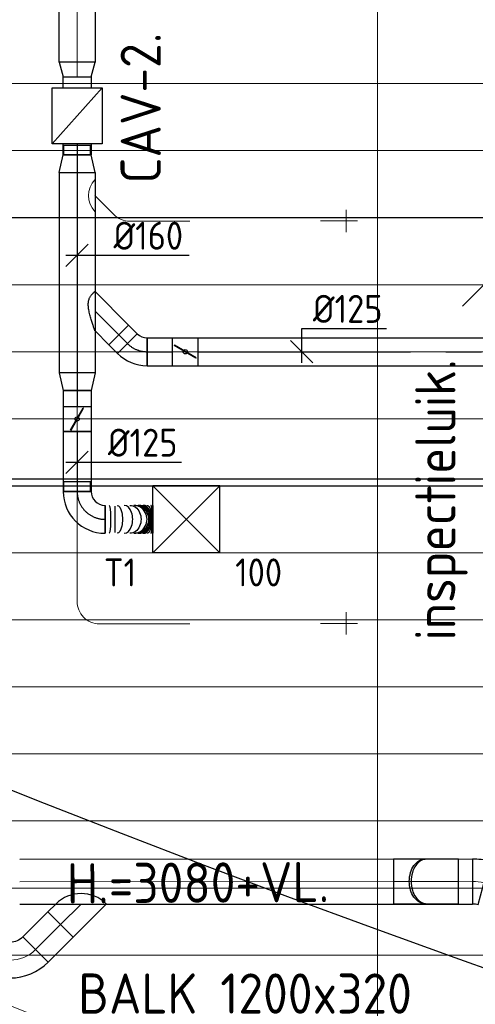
# Model space of a CAD drawing. Header units: millimetres. Extents: x -73257 to 31053, y 5203 to 51987.
# Tile 3 of 58: x -68971 to -66931, y 11499 to 15905. Entities that reach past the tile are written whole.
import ezdxf
from ezdxf.enums import TextEntityAlignment as Align

# ---------------------------------------------------------------- set-up
doc = ezdxf.new("R2010")
doc.units = ezdxf.units.MM
doc.header["$LTSCALE"] = 50
doc.linetypes.add('CENTER2', pattern=[28.575, 19.05, -3.175, 3.175, -3.175])
for name, color, linetype in [('4plfd', 254, 'Continuous'), ('BALKEN', 7, 'Continuous'), ('WL570---_RETOUR', 100, 'Continuous'), ('WL570---_TOEVOER', 200, 'Continuous'), ('WL570---_TOEVOER_HL', 1, 'Continuous'), ('WL570---_TOEVOER_RST', 3, 'Continuous'), ('WL570---_TOEVOER_RST_HL', 1, 'Continuous'), ('WM570---', 2, 'Continuous'), ('WM570---_TOEVOER', 2, 'Continuous'), ('WM570---_TOEVOER_PR', 2, 'Continuous'), ('WM570---_TOEVOER_RST_PR', 1, 'Continuous')]:
    doc.layers.add(name, color=color, linetype=linetype)
for name, color, linetype, lineweight in [('WL570---_BESTAAND-HARTLIJN', 161, 'Continuous', 0), ('WL570---_BESTAAND-TOEVOER', 180, 'Continuous', 0), ('WL570---_DEMONTEREN', 10, 'Continuous', 0)]:
    doc.layers.add(name, color=color, linetype=linetype, lineweight=lineweight)
doc.layers.get('WL570---_DEMONTEREN').off()
doc.styles.add('BURO-025', font='ISO96.shx', dxfattribs={"height": 125})
doc.styles.add('ISO', font='ISO', dxfattribs={"height": 162})
doc.styles.add('MAATVOERING', font='ISO')

# ---------------------------------------------------------------- blocks, each defined once
blk = doc.blocks.new('Groep-41')
at = {"color": 8, "linetype": 'Continuous', "lineweight": 13}
for p, q in [((-73154.9, 15099.1), (-22154.9, 15099.1)), ((-22154.9, 14799.1), (-73154.9, 14799.1)), ((-22154.9, 14499.1), (-73154.9, 14499.1)), ((-22154.9, 14199.1), (-73154.9, 14199.1)), ((-22154.9, 13899.1), (-73154.9, 13899.1)), ((-22154.9, 13599.1), (-73154.9, 13599.1)), ((-73154.9, 13299.1), (-22154.9, 13299.1)), ((-73154.9, 12999.1), (-22154.9, 12999.1)), ((-73154.9, 12699.1), (-22154.9, 12699.1)), ((-73154.9, 12399.1), (-22154.9, 12399.1)), ((-73154.9, 12099.1), (-22154.9, 12099.1))]:
    blk.add_line(p, q, dxfattribs=at)
blk = doc.blocks.new('Groep-50')
at = {"color": 8, "linetype": 'Continuous', "lineweight": 13}
for p, q in [((-69254.9, 18999.1), (-69254.9, 10356)), ((-72854.9, 11799.1), (-22392.8, 11799.1)), ((-72188.2, 11499.1), (-23121.3, 11499.1)), ((-71473.3, 11199.1), (-23841, 11199.1))]:
    blk.add_line(p, q, dxfattribs=at)
at = {"color": 8, "linetype": 'Continuous', "lineweight": 13, "flags": 128}
blk.add_lwpolyline([(-22004.9, 19149), (-22004.9, 11828, -0.208473), (-73205.8, 11785.1), (-73304.9, 11828.1)], format="xyb", dxfattribs=at)
at = {"color": 8, "linetype": 'Continuous', "lineweight": 13}
blk.add_arc((-47654.8, 70538.1), 63940.9, 246.496301, 293.503386, dxfattribs=at)
at = {"color": 8}
blk.add_blockref('Groep-41', (0, 0), dxfattribs=at)
blk = doc.blocks.new('Block plafond 3e verd')
at = {"layer": '4plfd'}
blk.add_blockref('Groep-50', (73304.912, -19149.14), dxfattribs=at)
blk = doc.blocks.new('KARO')
for p, q in [((1, 0.5), (0, 0.5)), ((0, -0.5), (1, -0.5))]:
    blk.add_line(p, q)
at = {"invisible_edges": 15}
blk.add_3dface([(0, 0.5), (0, -0.5), (1, -0.5), (1, 0.5)], dxfattribs=at)
at = {"layer": 'WL570---_BESTAAND-HARTLIJN'}
blk.add_line((0, 0), (1, 0), dxfattribs=at)
blk = doc.blocks.new('OZA2000160045R')
at = {"layer": 'WL570---_RETOUR'}
blk.add_line((0, 0), (91.9, 91.9), dxfattribs=at)
blk.add_lwpolyline([(113.1, 0), (148.5, 35.4), (35.4, 148.5), (-113.1, 0)], dxfattribs=at)
blk.add_arc((0, 113.1), 160, 225, 315, dxfattribs=at)
blk = doc.blocks.new('OBO16000045H')
blk.add_lwpolyline([(80, -66.3, 0.198912), (9.7, 103.4), (-103.4, -9.7, -0.198912), (-80, -66.3)], format="xyb", close=True)
at = {"invisible_edges": 15}
for points in [[(-98.7, -14.9), (23.9, 88), (9.7, 103.4), (-103.4, -9.7)], [(-94.5, -20.4), (36.6, 71.4), (23.9, 88), (-98.7, -14.9)], [(-90.7, -26.3), (47.8, 53.7), (36.6, 71.4), (-94.5, -20.4)], [(-87.5, -32.5), (57.5, 35.2), (47.8, 53.7), (-90.7, -26.3)], [(-84.8, -38.9), (65.5, 15.8), (57.5, 35.2), (-87.5, -32.5)], [(-82.7, -45.6), (71.8, -4.2), (65.5, 15.8), (-84.8, -38.9)], [(-81.2, -52.4), (76.4, -24.6), (71.8, -4.2), (-82.7, -45.6)], [(-80.3, -59.3), (79.1, -45.4), (76.4, -24.6), (-81.2, -52.4)], [(-80, -66.3), (80, -66.3), (79.1, -45.4), (-80.3, -59.3)]]:
    blk.add_3dface(points, dxfattribs=at)
at = {"layer": 'WL570---_BESTAAND-HARTLIJN'}
blk.add_arc((-160, -66.3), 160, 0, 45, dxfattribs=at)
blk = doc.blocks.new('OBO10000045H')
blk.add_lwpolyline([(50, -41.4, 0.198912), (6.1, 64.6), (-64.6, -6.1, -0.198912), (-50, -41.4)], format="xyb", close=True)
at = {"invisible_edges": 15}
for points in [[(-61.7, -9.3), (14.9, 55), (6.1, 64.6), (-64.6, -6.1)], [(-59, -12.7), (22.9, 44.6), (14.9, 55), (-61.7, -9.3)], [(-56.7, -16.4), (29.9, 33.6), (22.9, 44.6), (-59, -12.7)], [(-54.7, -20.3), (35.9, 22), (29.9, 33.6), (-56.7, -16.4)], [(-53, -24.3), (41, 9.9), (35.9, 22), (-54.7, -20.3)], [(-51.7, -28.5), (44.9, -2.6), (41, 9.9), (-53, -24.3)], [(-50.8, -32.7), (47.7, -15.4), (44.9, -2.6), (-51.7, -28.5)], [(-50.2, -37.1), (49.4, -28.3), (47.7, -15.4), (-50.8, -32.7)], [(-50, -41.4), (50, -41.4), (49.4, -28.3), (-50.2, -37.1)]]:
    blk.add_3dface(points, dxfattribs=at)
at = {"layer": 'WL570---_BESTAAND-HARTLIJN'}
blk.add_arc((-100, -41.4), 100, 0, 45, dxfattribs=at)
blk = doc.blocks.new('OBO10000090H')
blk.add_lwpolyline([(50, -100, 0.414214), (-100, 50), (-100, -50, -0.414214), (-50, -100)], format="xyb", close=True)
at = {"invisible_edges": 15}
for points in [[(-91.3, -50.8), (-74, 47.7), (-100, 50), (-100, -50)], [(-82.9, -53), (-48.7, 41), (-74, 47.7), (-91.3, -50.8)], [(-75, -56.7), (-25, 29.9), (-48.7, 41), (-82.9, -53)], [(-67.9, -61.7), (-3.6, 14.9), (-25, 29.9), (-75, -56.7)], [(-61.7, -67.9), (14.9, -3.6), (-3.6, 14.9), (-67.9, -61.7)], [(-56.7, -75), (29.9, -25), (14.9, -3.6), (-61.7, -67.9)], [(-53, -82.9), (41, -48.7), (29.9, -25), (-56.7, -75)], [(-50.8, -91.3), (47.7, -74), (41, -48.7), (-53, -82.9)], [(-50, -100), (50, -100), (47.7, -74), (-50.8, -91.3)]]:
    blk.add_3dface(points, dxfattribs=at)
at = {"layer": 'WL570---_BESTAAND-HARTLIJN'}
blk.add_arc((-100, -100), 100, 0, 90, dxfattribs=at)
blk = doc.blocks.new('OZA1250100045R')
blk.add_lwpolyline([(70.7, 0), (106.1, 35.4), (35.4, 106.1), (-70.7, 0)])
at = {"layer": 'WL570---_BESTAAND-HARTLIJN'}
blk.add_line((0, 0), (70.7, 70.7), dxfattribs=at)
at = {"layer": 'WL570---_BESTAAND-TOEVOER'}
blk.add_arc((0, 70.7), 100, 225, 315, dxfattribs=at)
blk = doc.blocks.new('OSV16010001110K')
blk.add_lwpolyline([(-112, -80), (0, -50), (0, 50), (-112, 80)], close=True)
at = {"layer": 'WL570---_BESTAAND-HARTLIJN'}
blk.add_line((-112, 0), (0, 0), dxfattribs=at)
blk = doc.blocks.new('VBX1251250012525000')
at = {"layer": 'WL570---_TOEVOER'}
for p, q in [((50, -112.5), (300, 112.5)), ((300, 0), (350, 0))]:
    blk.add_line(p, q, dxfattribs=at)
blk.add_lwpolyline([(50, -112.5), (300, -112.5), (300, 112.5), (50, 112.5)], close=True, dxfattribs=at)
for points in [[(50, 62.5), (0, 62.5), (0, -62.5), (50, -62.5)], [(300, -62.5), (350, -62.5), (350, 62.5), (300, 62.5)]]:
    blk.add_lwpolyline(points, dxfattribs=at)
blk = doc.blocks.new('OSV1601250650G')
blk.add_lwpolyline([(0, -80), (65.3, -62.5), (65.3, 62.5), (0, 80)], close=True)
at = {"layer": 'WL570---_BESTAAND-HARTLIJN'}
blk.add_line((0, 0), (65.3, 0), dxfattribs=at)
blk = doc.blocks.new('MVLINE')
blk.add_line((35.4, -35.4), (-35.4, 35.4))
blk = doc.blocks.new('OBO10000090ZE')
blk.add_lwpolyline([(-50, 0), (50, 0), (50, 100, 1), (-50, 100)], format="xyb", close=True)
at = {"layer": 'WL570---_BESTAAND-HARTLIJN'}
for points in [[(0, 0), (0, 150)], [(-50, 100), (50, 100)]]:
    blk.add_lwpolyline(points, dxfattribs=at)
blk = doc.blocks.new('RB45DO')
blk.add_lwpolyline([(0.707107, 0.5), (0, 0.5), (0, -0.5), (0.707107, -0.5, 0.133256), (0.835518, -0.465158, 0.106756), (0.957107, -0.353553, 0.082828), (1.032249, -0.198077, 0.071352), (1.06066, 0, 0.071352), (1.032249, 0.198077, 0.082828), (0.957107, 0.353553, 0.106756), (0.835518, 0.465158, 0.133256)], format="xyb", close=True)
at = {"layer": 'WL570---_BESTAAND-HARTLIJN'}
blk.add_line((0, 0), (1.06066, 0), dxfattribs=at)
blk = doc.blocks.new('OBO20000045N')
at = {"xscale": 200, "yscale": 200, "zscale": 200}
blk.add_blockref('RB45DO', (0, 0), dxfattribs=at)
blk = doc.blocks.new('RB45UP')
blk.add_lwpolyline([(0, -0.5), (0.707107, -0.5), (0.707107, 0.5), (0, 0.5, -0.133256), (0.128411, 0.465158, -0.106756), (0.25, 0.353553, -0.082828), (0.325143, 0.198077, -0.071352), (0.353553, 0, -0.071352), (0.325143, -0.198077, -0.082828), (0.25, -0.353553, -0.106756), (0.128411, -0.465158, -0.133256)], format="xyb", close=True)
at = {"layer": 'WL570---_BESTAAND-HARTLIJN'}
blk.add_line((0, 0), (0.707107, 0), dxfattribs=at)
blk = doc.blocks.new('OBO20000045O')
at = {"xscale": 200, "yscale": 200, "zscale": 200}
blk.add_blockref('RB45UP', (0, 0), dxfattribs=at)
blk = doc.blocks.new('OBO20000015H')
blk.add_lwpolyline([(100, -26.3, 0.065543), (89.8, 51.3), (-103.4, -0.4, -0.065543), (-100, -26.3)], format="xyb", close=True)
at = {"invisible_edges": 15}
for points in [[(-102.7, -3.3), (91.9, 42.9), (89.8, 51.3), (-103.4, -0.4)], [(-102.1, -6.1), (93.8, 34.3), (91.9, 42.9), (-102.7, -3.3)], [(-101.5, -9), (95.4, 25.8), (93.8, 34.3), (-102.1, -6.1)], [(-101.1, -11.8), (96.8, 17.1), (95.4, 25.8), (-101.5, -9)], [(-100.7, -14.7), (98, 8.5), (96.8, 17.1), (-101.1, -11.8)], [(-100.4, -17.6), (98.9, -0.2), (98, 8.5), (-100.7, -14.7)], [(-100.2, -20.5), (99.5, -8.9), (98.9, -0.2), (-100.4, -17.6)], [(-100, -23.4), (99.9, -17.6), (99.5, -8.9), (-100.2, -20.5)], [(-100, -26.3), (100, -26.3), (99.9, -17.6), (-100, -23.4)]]:
    blk.add_3dface(points, dxfattribs=at)
at = {"layer": 'WL570---_BESTAAND-HARTLIJN'}
blk.add_arc((-200, -26.3), 200, 0, 15, dxfattribs=at)
blk = doc.blocks.new('*U605')
at = {"color": 0, "ltscale": 10}
for p, q in [((150, 150, -2500), (-150, 150, -2500)), ((-150, -150, -2500), (-150, 150, -2500)), ((150, -150, -2500), (-150, 150, -2500)), ((-150, -150, -2500), (150, 150, -2500)), ((150, -150, -2500), (150, 150, -2500)), ((150, -150, -2500), (-150, -150, -2500))]:
    blk.add_line(p, q, dxfattribs=at)
at = {"layer": 'WL570---_TOEVOER_RST_HL', "linetype": 'CENTER2'}
blk.add_circle((0, 0, -2500), 0.075, dxfattribs=at)
at = {"layer": 'WL570---_TOEVOER_RST', "color": 2, "style": 'BURO-025'}
for tag in ['MC', 'Q']:
    blk.add_attdef(tag, text='', height=125, dxfattribs=at).set_placement((0, 0), align=Align.MIDDLE)
at = {"layer": 'WM570---_TOEVOER_RST_PR', "color": 2, "style": 'BURO-025'}
blk.add_attdef('POSNR', text='', height=125, dxfattribs=at).set_placement((0, 0), align=Align.MIDDLE)
blk = doc.blocks.new('*U699')
at = {"color": 0, "ltscale": 10}
for p, q in [((0, 59.375, -2700), (-44.3, 59.375, -2700)), ((-44.3, -59.375, -2700), (-44.3, 59.375, -2700)), ((-44.3, -59.375, -2700), (-44.3, 59.375, -2700)), ((78.2, 80, -2700), (0, 62.5, -2700)), ((0, -62.5, -2700), (0, 62.5, -2700)), ((78.2, -80, -2700), (78.2, 80, -2700)), ((0, -59.375, -2700), (-44.3, -59.375, -2700)), ((78.2, -80, -2700), (0, -62.5, -2700))]:
    blk.add_line(p, q, dxfattribs=at)
at = {"layer": 'WL570---_TOEVOER_HL', "linetype": 'CENTER2'}
blk.add_line((0, 0, -2700), (78.2, 0, -2700), dxfattribs=at)
for centre in [(0, 0, -2700), (78.2, 0, -2700)]:
    blk.add_circle(centre, 0.075, dxfattribs=at)
at = {"layer": 'WM570---_TOEVOER_PR', "color": 2, "style": 'BURO-025'}
blk.add_attdef('POSNR', text='', height=125, dxfattribs=at).set_placement((0, 0), align=Align.MIDDLE)
blk = doc.blocks.new('*U700')
at = {"color": 0, "ltscale": 10}
for p, q in [((0, 62.5, -2700), (54.7, 62.5, -2700)), ((0, -62.5, -2700), (0, 62.5, -2700)), ((54.7, 62.5, -2700), (54.7, -62.5, -2700)), ((0, -62.5, -2700), (54.7, -62.5, -2700))]:
    blk.add_line(p, q, dxfattribs=at)
at = {"layer": 'WL570---_TOEVOER_HL', "linetype": 'CENTER2'}
blk.add_line((0, 0, -2700), (54.7, 0, -2700), dxfattribs=at)
at = {"layer": 'WM570---_TOEVOER_PR', "color": 2, "style": 'BURO-025'}
blk.add_attdef('POSNR', text='', height=125, dxfattribs=at).set_placement((0, 0), align=Align.MIDDLE)
blk = doc.blocks.new('*U701')
at = {"layer": 'WM570---_TOEVOER', "color": 0, "ltscale": 10}
for p, q in [((-50, -50), (50, 50)), ((-50, 0), (501.9, 0))]:
    blk.add_line(p, q, dxfattribs=at)
at = {"layer": 'WM570---_TOEVOER', "color": 0, "style": 'BURO-025'}
blk.add_text('%%c160', height=125, dxfattribs=at).set_placement((162.7, 25))
blk = doc.blocks.new('*U702')
at = {"color": 0, "ltscale": 10}
for p, q in [((0, 88.4, -2700), (150.4, -62.1, -2700)), ((150.4, -62.1, -2700), (62.1, -150.4, -2700)), ((0, -88.4, -2700), (62.1, -150.4, -2700))]:
    blk.add_line(p, q, dxfattribs=at)
blk.add_spline([(-0.3, -87.7, -2700), (-1, -85.6, -2700), (-2.2, -82.1, -2700), (-3.9, -77.3, -2700), (-6, -71.3, -2700), (-8.4, -64.1, -2700), (-11.1, -55.9, -2700), (-14.1, -46.8, -2700), (-17.1, -37, -2700), (-20.1, -26.6, -2700), (-23, -15.9, -2700), (-25.5, -5.1, -2700), (-27.7, 5.5, -2700), (-29.2, 15.8, -2700), (-30, 25.5, -2700), (-30, 34.4, -2700), (-29.2, 42.6, -2700), (-27.7, 49.8, -2700), (-25.5, 56.2, -2700), (-23, 61.9, -2700), (-20.1, 66.9, -2700), (-17.1, 71.2, -2700), (-14.1, 75, -2700), (-11.1, 78.2, -2700), (-8.4, 81, -2700), (-6, 83.3, -2700), (-3.9, 85.1, -2700), (-2.2, 86.6, -2700), (-1, 87.6, -2700), (-0.3, 88.2, -2700), (0, 88.4, -2700)], degree=3, dxfattribs=at)
at = {"layer": 'WL570---_TOEVOER_HL', "linetype": 'CENTER2'}
blk.add_line((0, 0, -2700), (106.3, -106.3, -2700), dxfattribs=at)
at = {"layer": 'WM570---_TOEVOER_PR', "color": 2, "style": 'BURO-025'}
blk.add_attdef('POSNR', text='', height=125, dxfattribs=at).set_placement((0, 0), align=Align.MIDDLE)
blk = doc.blocks.new('*U703')
at = {"color": 0, "ltscale": 10}
for p, q in [((0, 80, -2700), (897.1, 80, -2700)), ((0, -80, -2700), (0, 80, -2700)), ((897.1, 80, -2700), (897.1, -80, -2700)), ((0, -80, -2700), (897.1, -80, -2700))]:
    blk.add_line(p, q, dxfattribs=at)
at = {"layer": 'WL570---_TOEVOER_HL', "linetype": 'CENTER2'}
blk.add_line((0, 0, -2700), (897.1, 0, -2700), dxfattribs=at)
at = {"layer": 'WM570---_TOEVOER_PR', "color": 2, "style": 'BURO-025'}
blk.add_attdef('POSNR', text='', height=125, dxfattribs=at).set_placement((0, 0), align=Align.MIDDLE)
blk = doc.blocks.new('*U704')
at = {"color": 0, "ltscale": 10}
for p, q in [((0, 80, -2700), (78.2, 62.5, -2700)), ((0, 80, -2700), (0, -80, -2700)), ((78.2, 62.5, -2700), (78.2, -62.5, -2700)), ((0, -80, -2700), (78.2, -62.5, -2700))]:
    blk.add_line(p, q, dxfattribs=at)
at = {"layer": 'WL570---_TOEVOER_HL', "linetype": 'CENTER2'}
blk.add_line((0, 0, -2700), (78.2, 0, -2700), dxfattribs=at)
for centre in [(0, 0, -2700), (78.2, 0, -2700)]:
    blk.add_circle(centre, 0.075, dxfattribs=at)
at = {"layer": 'WM570---_TOEVOER_PR', "color": 2, "style": 'BURO-025'}
blk.add_attdef('POSNR', text='', height=125, dxfattribs=at).set_placement((0, 0), align=Align.MIDDLE)
blk = doc.blocks.new('*U705')
at = {"color": 0, "ltscale": 10}
for p, q in [((-51.8, -62.5, -2700), (-51.8, 62.5, -2700)), ((80.8, 7.6, -2700), (-7.6, -80.8, -2700))]:
    blk.add_line(p, q, dxfattribs=at)
for radius in [187.6, 62.6]:
    blk.add_arc((-51.8, -125.1, -2700), radius, 45, 90, dxfattribs=at)
at = {"layer": 'WL570---_TOEVOER_HL', "linetype": 'CENTER2'}
blk.add_arc((-51.8, -125.1, -2700), 125.1, 45, 90, dxfattribs=at)
at = {"layer": 'WM570---_TOEVOER_PR', "color": 2, "style": 'BURO-025'}
blk.add_attdef('POSNR', text='', height=125, dxfattribs=at).set_placement((0, 0), align=Align.MIDDLE)
blk = doc.blocks.new('*U706')
at = {"color": 0, "ltscale": 10}
for p, q in [((0, 62.5, -2700), (114.1, 62.5, -2700)), ((0, -62.5, -2700), (0, 62.5, -2700)), ((0, -62.5, -2700), (114.1, -62.5, -2700))]:
    blk.add_line(p, q, dxfattribs=at)
at = {"layer": 'WL570---_TOEVOER_HL', "linetype": 'CENTER2'}
blk.add_line((0, 0, -2700), (114.1, 0, -2700), dxfattribs=at)
at = {"layer": 'WM570---_TOEVOER_PR', "color": 2, "style": 'BURO-025'}
blk.add_attdef('POSNR', text='', height=125, dxfattribs=at).set_placement((0, 0), align=Align.MIDDLE)
blk = doc.blocks.new('*U707')
at = {"ltscale": 10}
for p, q in [((-56.4, 62.5, -2700), (56.4, 62.5, -2700)), ((-56.4, -62.5, -2700), (-56.4, 62.5, -2700)), ((56.4, 62.5, -2700), (56.4, -62.5, -2700)), ((-49.4, 27.3, -2700), (-48.4, 29.1, -2700)), ((48.4, -29.1, -2700), (-49.4, 27.3, -2700)), ((49.4, -27.3, -2700), (-48.4, 29.1, -2700)), ((48.4, -29.1, -2700), (49.4, -27.3, -2700)), ((-56.4, -62.5, -2700), (56.4, -62.5, -2700))]:
    blk.add_line(p, q, dxfattribs=at)
blk.add_circle((0, 0, -2700), 9.41, dxfattribs=at)
at = {"layer": 'WL570---_TOEVOER', "color": 2, "style": 'BURO-025'}
blk.add_attdef('I', text='', height=125, dxfattribs=at).set_placement((0, 0), align=Align.MIDDLE)
at = {"layer": 'WM570---_TOEVOER_PR', "color": 2, "style": 'BURO-025'}
blk.add_attdef('POSNR', text='', height=125, dxfattribs=at).set_placement((0, 0), align=Align.MIDDLE)
blk = doc.blocks.new('*U708')
at = {"color": 0, "ltscale": 10}
for p, q in [((0, 62.5, -2700), (1580.1, 62.5, -2700)), ((1580.1, 62.5, -2700), (1580.1, -62.5, -2700)), ((0, -62.5, -2700), (1580.1, -62.5, -2700))]:
    blk.add_line(p, q, dxfattribs=at)
at = {"layer": 'WL570---_TOEVOER_HL', "linetype": 'CENTER2'}
blk.add_line((0, 0, -2700), (1580.1, 0, -2700), dxfattribs=at)
at = {"layer": 'WM570---_TOEVOER_PR', "color": 2, "style": 'BURO-025'}
blk.add_attdef('POSNR', text='', height=125, dxfattribs=at).set_placement((0, 0), align=Align.MIDDLE)
blk = doc.blocks.new('*U709')
at = {"color": 0, "ltscale": 10}
for p, q in [((0, 62.5, -2700), (71.5, 62.5, -2700)), ((0, -62.5, -2700), (0, 62.5, -2700)), ((0, -62.5, -2700), (71.5, -62.5, -2700))]:
    blk.add_line(p, q, dxfattribs=at)
at = {"layer": 'WL570---_TOEVOER_HL', "linetype": 'CENTER2'}
blk.add_line((0, 0, -2700), (71.5, 0, -2700), dxfattribs=at)
at = {"layer": 'WM570---_TOEVOER_PR', "color": 2, "style": 'BURO-025'}
blk.add_attdef('POSNR', text='', height=125, dxfattribs=at).set_placement((0, 0), align=Align.MIDDLE)
blk = doc.blocks.new('*U710')
at = {"ltscale": 10}
for p, q in [((-56.5, 62.5, -2700), (56.5, 62.5, -2700)), ((-56.5, -62.5, -2700), (-56.5, 62.5, -2700)), ((56.5, 62.5, -2700), (56.5, -62.5, -2700)), ((-49.4, 27.3, -2700), (-48.4, 29.1, -2700)), ((48.4, -29.1, -2700), (-49.4, 27.3, -2700)), ((49.4, -27.3, -2700), (-48.4, 29.1, -2700)), ((48.4, -29.1, -2700), (49.4, -27.3, -2700)), ((-56.5, -62.5, -2700), (56.5, -62.5, -2700))]:
    blk.add_line(p, q, dxfattribs=at)
blk.add_circle((0, 0, -2700), 9.41, dxfattribs=at)
at = {"layer": 'WL570---_TOEVOER', "color": 2, "style": 'BURO-025'}
blk.add_attdef('I', text='', height=125, dxfattribs=at).set_placement((0, 0), align=Align.MIDDLE)
at = {"layer": 'WM570---_TOEVOER_PR', "color": 2, "style": 'BURO-025'}
blk.add_attdef('POSNR', text='', height=125, dxfattribs=at).set_placement((0, 0), align=Align.MIDDLE)
blk = doc.blocks.new('*U711')
at = {"color": 0, "ltscale": 10}
for p, q in [((0, 62.5, -2700), (267.6, 62.5, -2700)), ((0, -62.5, -2700), (0, 62.5, -2700)), ((267.6, 62.5, -2700), (267.6, -62.5, -2700)), ((0, -62.5, -2700), (267.6, -62.5, -2700))]:
    blk.add_line(p, q, dxfattribs=at)
at = {"layer": 'WL570---_TOEVOER_HL', "linetype": 'CENTER2'}
blk.add_line((0, 0, -2700), (267.6, 0, -2700), dxfattribs=at)
at = {"layer": 'WM570---_TOEVOER_PR', "color": 2, "style": 'BURO-025'}
blk.add_attdef('POSNR', text='', height=125, dxfattribs=at).set_placement((0, 0), align=Align.MIDDLE)
blk = doc.blocks.new('*U712')
at = {"color": 0, "ltscale": 10}
for p, q in [((-169.3, -59.375, -2700), (-169.3, 59.375, -2700)), ((-125, -62.5, -2700), (-125, 62.5, -2700)), ((62.5, -125, -2700), (-62.5, -125, -2700)), ((-59.375, -125, -2700), (-59.375, -169.3, -2700)), ((59.375, -125, -2700), (-59.375, -125, -2700)), ((59.375, -125, -2700), (59.375, -169.3, -2700)), ((59.375, -169.3, -2700), (-59.375, -169.3, -2700))]:
    blk.add_line(p, q, dxfattribs=at)
for radius in [187.5, 62.5]:
    blk.add_arc((-125, -125, -2700), radius, 0, 90, dxfattribs=at)
at = {"layer": 'WL570---_TOEVOER_HL', "linetype": 'CENTER2'}
blk.add_arc((-125, -125, -2700), 125, 0, 90, dxfattribs=at)
at = {"layer": 'WM570---_TOEVOER_PR', "color": 2, "style": 'BURO-025'}
blk.add_attdef('POSNR', text='', height=125, dxfattribs=at).set_placement((0, 0), align=Align.MIDDLE)
blk = doc.blocks.new('*U713')
at = {"color": 0, "ltscale": 10}
for p, q in [((0, -62.5, -2700), (0, 62.5, -2700)), ((213.5, 62.5, -2700), (213.5, -62.5, -2700))]:
    blk.add_line(p, q, dxfattribs=at)
for centre, major_axis, ratio, start_param, end_param in [((18.3, 0, -2700), (0, -62.5), 0.13175, 0, 3.141593), ((85.4, 0, -2700), (0, -62.5), 0.614405, 0, 3.141593), ((129.6, 0, -2700), (0, -62.5), 0.932195, 0, 3.141593), ((148.7, 0, -2700), (0, 62.5), 0.932195, 3.141593, 6.283185), ((170.8, 0, -2700), (0, 62.5), 0.614405, 3.141593, 6.283185), ((204.4, 0, -2700), (0, 62.5), 0.13175, 3.141593, 6.283185)]:
    blk.add_ellipse(centre, major_axis=major_axis, ratio=ratio, start_param=start_param, end_param=end_param, dxfattribs=at)
at = {"color": 0, "ltscale": 10, "extrusion": (0, 0, -1)}
for centre, major_axis, ratio, start_param, end_param in [((53.7, 0, -2700), (0, 62.5), 0.386258, 0, 3.141593), ((111.3, 0, -2700), (0, 62.5), 0.80062, 0, 3.141593), ((134.3, 0, -2700), (0, 62.5), 0.966173, 0, 3.141593), ((140.3, 0, -2700), (0, 62.5), 0.966173, 0, 3.141593), ((157.9, 0, -2700), (0, -62.5), 0.80062, 3.141593, 6.283185), ((186.7, 0, -2700), (0, -62.5), 0.386258, 3.141593, 6.283185)]:
    blk.add_ellipse(centre, major_axis=major_axis, ratio=ratio, start_param=start_param, end_param=end_param, dxfattribs=at)
at = {"layer": 'WM570---_TOEVOER_PR', "color": 2, "style": 'BURO-025'}
blk.add_attdef('POSNR', text='', height=125, dxfattribs=at).set_placement((0, 0), align=Align.MIDDLE)
blk = doc.blocks.new('*U714')
at = {"layer": 'WM570---_TOEVOER', "color": 0, "ltscale": 10}
for p, q in [((0, 104.3), (380.4, 104.3)), ((0, -50), (0, 104.3)), ((50, -50), (-50, 50))]:
    blk.add_line(p, q, dxfattribs=at)
at = {"layer": 'WM570---_TOEVOER', "color": 0, "style": 'BURO-025'}
blk.add_text('%%c125', height=125, dxfattribs=at).set_placement((50, 129.3))
blk = doc.blocks.new('*U715')
at = {"layer": 'WM570---_TOEVOER', "color": 0, "ltscale": 10}
for p, q in [((-50, -50), (50, 50)), ((-50, 0), (467.9, 0))]:
    blk.add_line(p, q, dxfattribs=at)
at = {"layer": 'WM570---_TOEVOER', "color": 0, "style": 'BURO-025'}
blk.add_text('%%c125', height=125, dxfattribs=at).set_placement((137.5, 25))

msp = doc.modelspace()

# ---------------------------------------------------------------- linework, layer by layer
at = {"layer": 'BALKEN', "linetype": 'Continuous'}
for p, q in [((-70368.496, 15019.092), (-21168.496, 15019.092)), ((-70358.294, 13850.293), (-21158.294, 13850.293)), ((-70368.496, 13819.092), (-21168.496, 13819.092))]:
    msp.add_line(p, q, dxfattribs=at)
for radius, start, end in [(63040.636, 247.03139405, 292.96833125), (64240.636, 246.32068853, 293.67904045)]:
    msp.add_arc((-45768.356, 71057.808), radius, start, end, dxfattribs=at)

# ---------------------------------------------------------------- block references
at = {"layer": 'WL570---_BESTAAND-TOEVOER', "xscale": -1, "rotation": 89.99999999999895}
msp.add_blockref('VBX1251250012525000', (-68713.987, 15649.456), dxfattribs=at)
at = {"layer": 'WL570---_DEMONTEREN', "xscale": -1}
for name, p, rotation in [('OSV1601250650G', (-68713.987, 15234.2), 269.999999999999), ('OBO10000090ZE', (-67608.635, 15004.439), 269.999999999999), ('OSV16010001110K', (-68713.987, 14681.344), 89.99999999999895), ('OBO10000090ZE', (-67608.635, 13203.381), 269.999999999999)]:
    msp.add_blockref(name, p, dxfattribs=dict(at, rotation=rotation))
at = {"layer": 'WL570---_DEMONTEREN'}
for p, xscale, yscale, zscale, rotation in [((-68713.987, 14793.306), -441.3135777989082, 160, 160, 269.999999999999), ((-68548.995, 15032.656), 20.25322287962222, 100, 100, 135.0000000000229), ((-68478.284, 15003.367), -269.4399318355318, 100, 100, 180), ((-67608.635, 15004.439), -16.03765465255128, 100, 100, 359.999999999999), ((-68713.987, 14681.344), -1054.287773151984, 100, 100, 90), ((-68713.987, 13627.057), 325.5118387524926, 100, 100, 270), ((-68614.313, 13201.545), -405.4686316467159, 100, 100, 180), ((-67608.635, 13203.381), -16.03765465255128, 100, 100, 359.999999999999)]:
    msp.add_blockref('KARO', p, dxfattribs=dict(at, xscale=xscale, yscale=yscale, zscale=zscale, rotation=rotation))
for name, p, rotation in [('OZA1250100045R', (-68634.027, 15117.688), 270.000000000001), ('OBO10000045H', (-68519.706, 15003.367), 225.0000000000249), ('OBO10000090H', (-68714.313, 13201.545), 180.0000000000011)]:
    msp.add_blockref(name, p, dxfattribs=dict(at, rotation=rotation))
at = {"layer": 'WL570---_RETOUR'}
msp.add_blockref('Block plafond 3e verd', (-71418.596, 19669.012), dxfattribs=at)
for p, xscale, yscale, zscale, rotation in [((-68971.26, 12047.326), 2027.346519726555, 200, 200, 0.004106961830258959), ((-67147.904, 12048.766), 7.842712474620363, 200, 200, 180.0041069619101), ((-68788.285, 11855.415), 158.4774644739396, 160, 160, 225.0041069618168)]:
    msp.add_blockref('KARO', p, dxfattribs=dict(at, xscale=xscale, yscale=yscale, zscale=zscale, rotation=rotation))
for name, p, rotation in [('OBO20000045O', (-67155.747, 12048.765), 180.0041069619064), ('OBO20000045N', (-67006.483, 12048.776), 180.0041069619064), ('OBO20000015H', (-66917.583, 12048.695), 75.0041069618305), ('OZA2000160045R', (-68696.368, 11947.346), 180.0041069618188), ('OBO16000045H', (-68947.202, 11696.476), 270.0000000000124)]:
    msp.add_blockref(name, p, dxfattribs=dict(at, rotation=rotation))
at = {"layer": 'WL570---_TOEVOER', "xscale": -284.2806615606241, "yscale": 160, "zscale": 160, "rotation": 270}
msp.add_blockref('KARO', (-68713.987, 15714.293), dxfattribs=at)
at = {"layer": 'WL570---_TOEVOER'}
for name, p, rotation in [('OSV1601250650G', (-68713.987, 15714.713), 269.999999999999), ('*U699', (-68713.987, 15299.511, 2700), 270), ('*U703', (-68713.987, 15221.311, 2700), 270), ('*U700', (-68489.069, 14455.64, 2700), 135), ('*U705', (-68452.441, 14419.012, 2700), 180), ('*U704', (-68713.987, 14324.19, 2700), 270), ('*U709', (-68713.987, 14245.99, 2700), 270), ('*U710', (-68713.987, 14118.027, 2700), 270), ('*U711', (-68713.987, 14061.577, 2700), 270), ('*U712', (-68713.987, 13669.012, 2700), 180)]:
    msp.add_blockref(name, p, dxfattribs=dict(at, rotation=rotation))
for name, p in [('*U702', (-68633.987, 14600.558, 2700)), ('*U706', (-68400.641, 14419.012, 2700)), ('*U707', (-68230.14, 14419.012, 2700)), ('*U708', (-68173.69, 14419.012, 2700)), ('*U713', (-68588.987, 13669.012, 2700))]:
    msp.add_blockref(name, p, dxfattribs=at)
ref = msp.add_blockref('*U605', (-68225.448, 13669.012, 2500), dxfattribs=at)
ref.add_attrib('Q', '100', (-68006.354, 13368.9), dxfattribs={"layer": 'WL570---_TOEVOER_RST', "color": 2, "height": 125, "style": 'BURO-025'})
ref.add_attrib('MC', 'T1', (-68594.455, 13368.9), dxfattribs={"layer": 'WL570---_TOEVOER_RST', "color": 2, "height": 125, "style": 'BURO-025'})
at = {"layer": 'WM570---', "xscale": 2, "yscale": 2, "zscale": 2, "rotation": 90}
msp.add_blockref('MVLINE', (-66916.929, 14693.267), dxfattribs=at)
at = {"layer": 'WM570---_TOEVOER'}
for name, p in [('*U701', (-68713.987, 14850.605, 2700)), ('*U714', (-67708.348, 14419.012, 2700)), ('*U715', (-68713.987, 13924.473, 2700))]:
    msp.add_blockref(name, p, dxfattribs=at)

# ---------------------------------------------------------------- texts
at = {"layer": 'BALKEN', "linetype": 'Continuous', "style": 'ISO'}
msp.add_text('BALK 1200x320', height=180, dxfattribs=at).set_placement((-68708.985, 11456.757))
at = {"layer": 'WM570---'}
for s, rotation, style, p in [('CAV-2.', 90, 'MAATVOERING', (-68339.253, 15171.917)), ('inspectieluik.', 90, 'MAATVOERING', (-67019.905, 13126.304)), ('H.=3080+VL.', 0.31481, 'ISO', (-68759.505, 11949.918))]:
    msp.add_text(s, height=180, rotation=rotation, dxfattribs=dict(at, style=style)).set_placement(p)

doc.saveas('drawing.dxf')
